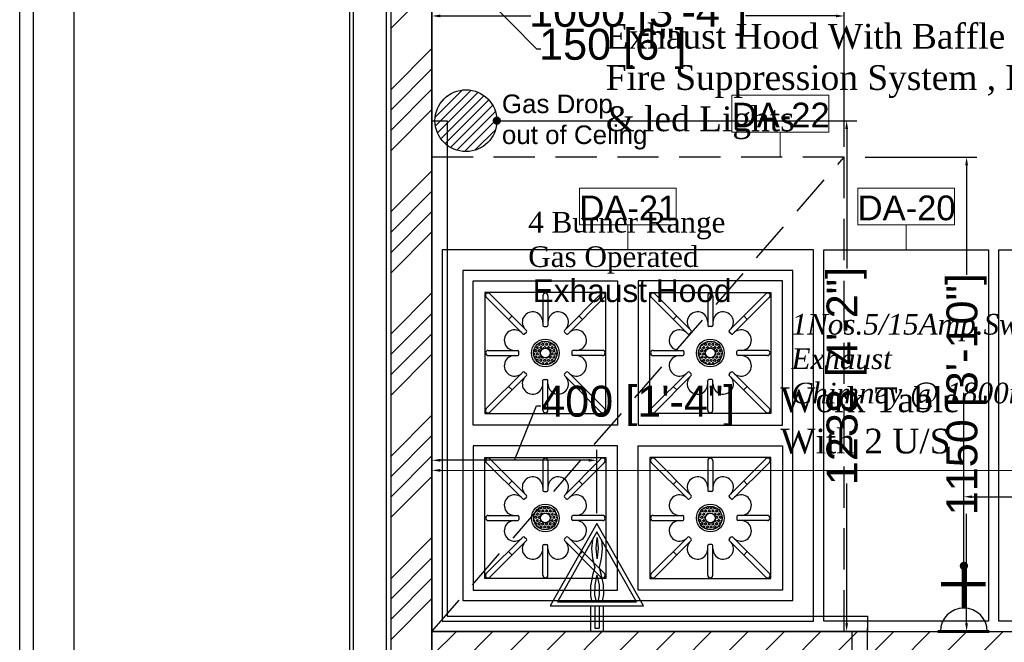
# Model space of a CAD drawing. Header units: millimetres. Extents: x 3004057 to 3043959, y -509231 to -485629.
# Tile 6 of 11: x 3004057 to 3006445, y -489904 to -488395. Entities that reach past the tile are written whole.
import ezdxf

# ---------------------------------------------------------------- set-up
doc = ezdxf.new("R2010")
doc.units = ezdxf.units.MM
doc.header["$LTSCALE"] = 1000
doc.header["$MEASUREMENT"] = 0
doc.header["$PDMODE"] = 3
doc.header["$PDSIZE"] = -1
doc.linetypes.add('DASHED', pattern=[0.75, 0.5, -0.25])
doc.layers.get('0').update_dxf_attribs({"linetype": 'CONTINUOUS'})
doc.layers.get('Defpoints').update_dxf_attribs({"linetype": 'CONTINUOUS'})
for name, color, linetype in [('2', 2, 'CONTINUOUS'), ('Drainage', 254, 'CONTINUOUS'), ('ELECTRICAL', 7, 'CONTINUOUS'), ('Equipment', 5, 'CONTINUOUS'), ('Equipment Name', 7, 'CONTINUOUS'), ('Exhaust Text', 3, 'CONTINUOUS'), ('Exhaut Hoods', 222, 'DASHED'), ('NOTES250', 4, 'CONTINUOUS'), ('PROPOSED PARTITION', 150, 'CONTINUOUS'), ('Wall-New', 6, 'CONTINUOUS')]:
    doc.layers.add(name, color=color, linetype=linetype)
for name, color, linetype, lineweight in [('Civil-Wall-Text', 7, 'CONTINUOUS', 0), ('Equip No.', 1, 'CONTINUOUS', 15), ('GAS', 212, 'CONTINUOUS', 25), ('HATCH', 251, 'CONTINUOUS', 5)]:
    doc.layers.add(name, color=color, linetype=linetype, lineweight=lineweight)
doc.styles.add('ARAIL', font='arial.ttf')
doc.styles.add('Arial', font='arial.ttf')
doc.styles.get("Standard").update_dxf_attribs({"font": 'arial.ttf'})
doc.styles.add('style12', font='BOOKOSI.TTF')
doc.dimstyles.new('TFS-Dim', dxfattribs={"dimtxt": 75, "dimasz": 20, "dimexe": 25, "dimexo": 25, "dimgap": 5, "dimtad": 0, "dimdec": 0, "dimzin": 0, "dimdsep": 46, "dimtxsty": 'Standard', "dimcen": 0.09, "dimclrd": 8, "dimclre": 8, "dimadec": 0, "dimazin": 0, "dimtfac": 1, "dimtdec": 0, "dimtofl": 0, "dimtmove": 0, "dimatfit": 3, "dimldrblk": 'DOT', "dimfxl": 1, "dimtolj": 1, "dimtzin": 0, "dimlwd": -1, "dimlwe": -1, "dimarcsym": 0})
pattern_1 = [(90, (-32404.486, -2073.647), (-4.48344054, 8e-15), [2.5885162, -5.1770324]), (210, (-32404.486, -2073.647), (2.2417203, -3.8827734), [2.5885162, -5.1770324]), (150, (-32404.486, -2071.0584), (-2.2417203, -3.8827734), [2.5885162, -5.1770324])]

# ---------------------------------------------------------------- blocks, each defined once
blk = doc.blocks.new('*U438')
for points in [[(0, 0), (4690.8, 0), (4690.8, -10), (0, -10)], [(0, -100), (4690.8, -100), (4690.8, -90), (0, -90)]]:
    blk.add_lwpolyline(points, close=True)
blk = doc.blocks.new('A$C61df4792')
at = {"layer": 'Equipment'}
h = blk.add_hatch(dxfattribs=at)
h.set_pattern_fill('HEX', color=256, scale=0.815281, angle=90, style=0)
h.set_pattern_definition(pattern_1)
h.paths.add_polyline_path([(200, -228.7, 1), (200, -171.3, 1.000001)])
h.paths.add_polyline_path([(200, -188.4, 1), (200, -211.6, 1)], flags=17)
h = blk.add_hatch(dxfattribs=at)
h.set_pattern_fill('HEX', color=256, scale=0.815281, angle=90, style=0)
h.set_pattern_definition(pattern_1)
h.paths.add_polyline_path([(600, -228.7, -1), (600, -171.3, -1.000001)])
h.paths.add_polyline_path([(600, -188.4, -1), (600, -211.6, -1)], flags=17)
h = blk.add_hatch(dxfattribs=at)
h.set_pattern_fill('HEX', color=256, scale=0.815281, angle=90, style=0)
h.set_pattern_definition(pattern_1)
h.paths.add_polyline_path([(200, -571.3, -1), (200, -628.7, -1.000001)])
h.paths.add_polyline_path([(200, -611.6, -1), (200, -588.4, -1)], flags=17)
h = blk.add_hatch(dxfattribs=at)
h.set_pattern_fill('HEX', color=256, scale=0.815281, angle=90, style=0)
h.set_pattern_definition(pattern_1)
h.paths.add_polyline_path([(600, -571.3, 1), (600, -628.7, 1.000001)])
h.paths.add_polyline_path([(600, -611.6, 1), (600, -588.4, 1)], flags=17)
for p, q in [((56.4, -65.1), (145.1, -153.9)), ((65.1, -56.4), (153.9, -145.1)), ((193.8, -61.3), (193.8, -133.1)), ((206.2, -61.3), (206.2, -133.1)), ((334.9, -56.4), (246.1, -145.1)), ((343.6, -65.1), (254.9, -153.9)), ((456.4, -65.1), (545.1, -153.9)), ((465.1, -56.4), (553.9, -145.1)), ((593.8, -61.3), (593.8, -133.1)), ((606.2, -61.3), (606.2, -133.1)), ((734.9, -56.4), (646.1, -145.1)), ((743.6, -65.1), (654.9, -153.9)), ((110.3, -119.1), (119.1, -110.3)), ((289.7, -119.1), (280.9, -110.3)), ((510.3, -119.1), (519.1, -110.3)), ((689.7, -119.1), (680.9, -110.3)), ((196.7, -136), (203.3, -136)), ((603.3, -136), (596.7, -136)), ((149.2, -153.9), (153.9, -149.2)), ((250.8, -153.9), (246.1, -149.2)), ((549.2, -153.9), (553.9, -149.2)), ((650.8, -153.9), (646.1, -149.2)), ((61.3, -193.8), (133.1, -193.8)), ((61.3, -206.2), (133.1, -206.2)), ((136, -203.3), (136, -196.7)), ((264, -196.7), (264, -203.3)), ((338.7, -193.8), (266.9, -193.8)), ((338.7, -206.2), (266.9, -206.2)), ((461.3, -193.8), (533.1, -193.8)), ((461.3, -206.2), (533.1, -206.2)), ((536, -196.7), (536, -203.3)), ((664, -203.3), (664, -196.7)), ((738.7, -193.8), (666.9, -193.8)), ((738.7, -206.2), (666.9, -206.2)), ((56.4, -334.9), (145.1, -246.1)), ((65.1, -343.6), (153.9, -254.9)), ((149.2, -246.1), (153.9, -250.8)), ((250.8, -246.1), (246.1, -250.8)), ((334.9, -343.6), (246.1, -254.9)), ((343.6, -334.9), (254.9, -246.1)), ((456.4, -334.9), (545.1, -246.1)), ((465.1, -343.6), (553.9, -254.9)), ((549.2, -246.1), (553.9, -250.8)), ((650.8, -246.1), (646.1, -250.8)), ((734.9, -343.6), (646.1, -254.9)), ((743.6, -334.9), (654.9, -246.1)), ((110.3, -280.9), (119.1, -289.7)), ((193.8, -338.7), (193.8, -266.9)), ((196.7, -264), (203.3, -264)), ((206.2, -338.7), (206.2, -266.9)), ((289.7, -280.9), (280.9, -289.7)), ((510.3, -280.9), (519.1, -289.7)), ((593.8, -338.7), (593.8, -266.9)), ((603.3, -264), (596.7, -264)), ((606.2, -338.7), (606.2, -266.9)), ((689.7, -280.9), (680.9, -289.7)), ((56.4, -465.1), (145.1, -553.9)), ((65.1, -456.4), (153.9, -545.1)), ((193.8, -461.3), (193.8, -533.1)), ((206.2, -461.3), (206.2, -533.1)), ((334.9, -456.4), (246.1, -545.1)), ((343.6, -465.1), (254.9, -553.9)), ((456.4, -465.1), (545.1, -553.9)), ((465.1, -456.4), (553.9, -545.1)), ((593.8, -461.3), (593.8, -533.1)), ((606.2, -461.3), (606.2, -533.1)), ((734.9, -456.4), (646.1, -545.1)), ((743.6, -465.1), (654.9, -553.9)), ((110.3, -519.1), (119.1, -510.3)), ((289.7, -519.1), (280.9, -510.3)), ((510.3, -519.1), (519.1, -510.3)), ((689.7, -519.1), (680.9, -510.3)), ((149.2, -553.9), (153.9, -549.2)), ((196.7, -536), (203.3, -536)), ((250.8, -553.9), (246.1, -549.2)), ((549.2, -553.9), (553.9, -549.2)), ((603.3, -536), (596.7, -536)), ((650.8, -553.9), (646.1, -549.2)), ((61.3, -593.8), (133.1, -593.8)), ((136, -596.7), (136, -603.3)), ((264, -603.3), (264, -596.7)), ((338.7, -593.8), (266.9, -593.8)), ((461.3, -593.8), (533.1, -593.8)), ((536, -603.3), (536, -596.7)), ((664, -596.7), (664, -603.3)), ((738.7, -593.8), (666.9, -593.8)), ((61.3, -606.2), (133.1, -606.2)), ((338.7, -606.2), (266.9, -606.2)), ((461.3, -606.2), (533.1, -606.2)), ((738.7, -606.2), (666.9, -606.2)), ((56.4, -734.9), (145.1, -646.1)), ((65.1, -743.6), (153.9, -654.9)), ((149.2, -646.1), (153.9, -650.8)), ((193.8, -738.7), (193.8, -666.9)), ((196.7, -664), (203.3, -664)), ((206.2, -738.7), (206.2, -666.9)), ((250.8, -646.1), (246.1, -650.8)), ((334.9, -743.6), (246.1, -654.9)), ((343.6, -734.9), (254.9, -646.1)), ((456.4, -734.9), (545.1, -646.1)), ((465.1, -743.6), (553.9, -654.9)), ((549.2, -646.1), (553.9, -650.8)), ((593.8, -738.7), (593.8, -666.9)), ((603.3, -664), (596.7, -664)), ((606.2, -738.7), (606.2, -666.9)), ((650.8, -646.1), (646.1, -650.8)), ((734.9, -743.6), (646.1, -654.9)), ((743.6, -734.9), (654.9, -646.1)), ((110.3, -680.9), (119.1, -689.7)), ((289.7, -680.9), (280.9, -689.7)), ((510.3, -680.9), (519.1, -689.7)), ((689.7, -680.9), (680.9, -689.7))]:
    blk.add_line(p, q, dxfattribs=at)
for points in [[(-50, 50), (-50, -850), (850, -850), (850, 50)], [(0, 0), (0, -800), (800, -800), (800, 0)], [(25, -25), (375, -25), (375, -375), (25, -375)], [(775, -25), (425, -25), (425, -375), (775, -375)], [(53.5, -53.5), (53.5, -346.5), (346.5, -346.5), (346.5, -53.5)], [(746.5, -53.5), (746.5, -346.5), (453.5, -346.5), (453.5, -53.5)], [(25, -775), (375, -775), (375, -425), (25, -425)], [(775, -775), (425, -775), (425, -425), (775, -425)], [(53.5, -746.5), (53.5, -453.5), (346.5, -453.5), (346.5, -746.5)], [(746.5, -746.5), (746.5, -453.5), (453.5, -453.5), (453.5, -746.5)]]:
    blk.add_lwpolyline(points, close=True, dxfattribs=at)
for centre, radius in [((200, -200), 33.5), ((600, -200), 33.5), ((200, -200), 28.7), ((200, -200), 11.6), ((600, -200), 28.7), ((600, -200), 11.6), ((200, -600), 33.5), ((200, -600), 28.7), ((600, -600), 33.5), ((600, -600), 28.7), ((200, -600), 11.6), ((600, -600), 11.6)]:
    blk.add_circle(centre, radius, dxfattribs=at)
for centre, radius, start, end in [((60.8, -60.8), 6.19, 45, 225), ((200, -61.3), 6.19, 0, 180), ((339.2, -60.8), 6.19, 315, 135), ((460.8, -60.8), 6.19, 45, 225), ((600, -61.3), 6.19, 0, 180), ((739.2, -60.8), 6.19, 315, 135), ((168.9, -125.2), 24.9, 0, 219.56), ((231.1, -125.2), 24.9, 320.44, 180), ((568.9, -125.2), 24.9, 0, 219.56), ((631.1, -125.2), 24.9, 320.44, 180), ((196.7, -133.1), 2.89, 180, 270), ((203.3, -133.1), 2.89, 270, 0), ((596.7, -133.1), 2.89, 180, 270), ((603.3, -133.1), 2.89, 270, 0), ((125.2, -168.9), 24.9, 50.44, 270), ((147.2, -151.8), 2.89, 225, 315), ((151.8, -147.2), 2.89, 315, 45), ((248.2, -147.2), 2.89, 135, 225), ((252.8, -151.8), 2.89, 225, 315), ((274.8, -168.9), 24.9, 270, 129.56), ((525.2, -168.9), 24.9, 50.44, 270), ((547.2, -151.8), 2.89, 225, 315), ((551.8, -147.2), 2.89, 315, 45), ((648.2, -147.2), 2.89, 135, 225), ((652.8, -151.8), 2.89, 225, 315), ((674.8, -168.9), 24.9, 270, 129.56), ((61.3, -200), 6.19, 90, 270), ((125.2, -231.1), 24.9, 90, 309.56), ((133.1, -196.7), 2.89, 0, 90), ((133.1, -203.3), 2.89, 270, 0), ((274.8, -231.1), 24.9, 230.44, 90), ((266.9, -196.7), 2.89, 90, 180), ((266.9, -203.3), 2.89, 180, 270), ((338.7, -200), 6.19, 270, 90), ((461.3, -200), 6.19, 90, 270), ((525.2, -231.1), 24.9, 90, 309.56), ((533.1, -196.7), 2.89, 0, 90), ((533.1, -203.3), 2.89, 270, 0), ((674.8, -231.1), 24.9, 230.44, 90), ((666.9, -196.7), 2.89, 90, 180), ((666.9, -203.3), 2.89, 180, 270), ((738.7, -200), 6.19, 270, 90), ((168.9, -274.8), 24.9, 140.44, 0), ((147.2, -248.2), 2.89, 45, 135), ((151.8, -252.8), 2.89, 315, 45), ((231.1, -274.8), 24.9, 180, 39.56), ((248.2, -252.8), 2.89, 135, 225), ((252.8, -248.2), 2.89, 45, 135), ((568.9, -274.8), 24.9, 140.44, 0), ((547.2, -248.2), 2.89, 45, 135), ((551.8, -252.8), 2.89, 315, 45), ((631.1, -274.8), 24.9, 180, 39.56), ((648.2, -252.8), 2.89, 135, 225), ((652.8, -248.2), 2.89, 45, 135), ((196.7, -266.9), 2.89, 90, 180), ((203.3, -266.9), 2.89, 0, 90), ((596.7, -266.9), 2.89, 90, 180), ((603.3, -266.9), 2.89, 0, 90), ((60.8, -339.2), 6.19, 135, 315), ((200, -338.7), 6.19, 180, 0), ((339.2, -339.2), 6.19, 225, 45), ((460.8, -339.2), 6.19, 135, 315), ((600, -338.7), 6.19, 180, 0), ((739.2, -339.2), 6.19, 225, 45), ((60.8, -460.8), 6.19, 45, 225), ((200, -461.3), 6.19, 0, 180), ((339.2, -460.8), 6.19, 315, 135), ((460.8, -460.8), 6.19, 45, 225), ((600, -461.3), 6.19, 0, 180), ((739.2, -460.8), 6.19, 315, 135), ((168.9, -525.2), 24.9, 0, 219.56), ((231.1, -525.2), 24.9, 320.44, 180), ((568.9, -525.2), 24.9, 0, 219.56), ((631.1, -525.2), 24.9, 320.44, 180), ((125.2, -568.9), 24.9, 50.44, 270), ((151.8, -547.2), 2.89, 315, 45), ((196.7, -533.1), 2.89, 180, 270), ((203.3, -533.1), 2.89, 270, 0), ((248.2, -547.2), 2.89, 135, 225), ((274.8, -568.9), 24.9, 270, 129.56), ((525.2, -568.9), 24.9, 50.44, 270), ((551.8, -547.2), 2.89, 315, 45), ((596.7, -533.1), 2.89, 180, 270), ((603.3, -533.1), 2.89, 270, 0), ((648.2, -547.2), 2.89, 135, 225), ((674.8, -568.9), 24.9, 270, 129.56), ((147.2, -551.8), 2.89, 225, 315), ((252.8, -551.8), 2.89, 225, 315), ((547.2, -551.8), 2.89, 225, 315), ((652.8, -551.8), 2.89, 225, 315), ((61.3, -600), 6.19, 90, 270), ((133.1, -596.7), 2.89, 0, 90), ((266.9, -596.7), 2.89, 90, 180), ((338.7, -600), 6.19, 270, 90), ((461.3, -600), 6.19, 90, 270), ((533.1, -596.7), 2.89, 0, 90), ((666.9, -596.7), 2.89, 90, 180), ((738.7, -600), 6.19, 270, 90), ((125.2, -631.1), 24.9, 90, 309.56), ((133.1, -603.3), 2.89, 270, 0), ((274.8, -631.1), 24.9, 230.44, 90), ((266.9, -603.3), 2.89, 180, 270), ((525.2, -631.1), 24.9, 90, 309.56), ((533.1, -603.3), 2.89, 270, 0), ((674.8, -631.1), 24.9, 230.44, 90), ((666.9, -603.3), 2.89, 180, 270), ((168.9, -674.8), 24.9, 140.44, 0), ((147.2, -648.2), 2.89, 45, 135), ((151.8, -652.8), 2.89, 315, 45), ((196.7, -666.9), 2.89, 90, 180), ((203.3, -666.9), 2.89, 0, 90), ((231.1, -674.8), 24.9, 180, 39.56), ((248.2, -652.8), 2.89, 135, 225), ((252.8, -648.2), 2.89, 45, 135), ((568.9, -674.8), 24.9, 140.44, 0), ((547.2, -648.2), 2.89, 45, 135), ((551.8, -652.8), 2.89, 315, 45), ((596.7, -666.9), 2.89, 90, 180), ((603.3, -666.9), 2.89, 0, 90), ((631.1, -674.8), 24.9, 180, 39.56), ((648.2, -652.8), 2.89, 135, 225), ((652.8, -648.2), 2.89, 45, 135), ((60.8, -739.2), 6.19, 135, 315), ((200, -738.7), 6.19, 180, 0), ((339.2, -739.2), 6.19, 225, 45), ((460.8, -739.2), 6.19, 135, 315), ((600, -738.7), 6.19, 180, 0), ((739.2, -739.2), 6.19, 225, 45)]:
    blk.add_arc(centre, radius, start, end, dxfattribs=at)
blk = doc.blocks.new('*D536')
at = {"layer": 'Defpoints', "color": 0, "transparency": 16777216}
for p in [(3005207.1, -488080.5), (3005057, -488092.3), (3005057, -488284.3)]:
    blk.add_point(p, dxfattribs=at)
at = {"layer": 'Drainage', "color": 8, "transparency": 16777216}
for p, q in [((3005207.1, -488105.5), (3005207.1, -488309.3)), ((3005057, -488117.3), (3005057, -488309.3)), ((3005187.1, -488284.3), (3005077, -488284.3)), ((3005132.1, -488284.3), (3005310.8, -488465.6)), ((3005310.8, -488465.6), (3005320.8, -488465.6))]:
    blk.add_line(p, q, dxfattribs=at)
for points in [[(3005077, -488281), (3005077, -488287.7), (3005057, -488284.3)], [(3005187.1, -488281), (3005187.1, -488287.7), (3005207.1, -488284.3)]]:
    blk.add_solid(points, dxfattribs=at)
at = {"layer": 'Drainage', "color": 0, "transparency": 16777216, "insert": (3005495.5, -488465.6), "char_height": 75, "attachment_point": 5}
blk.add_mtext('\\A1;150 [6"]', dxfattribs=at)
blk = doc.blocks.new('_Dot')
at = {"color": 0, "linetype": 'ByBlock', "lineweight": -2}
blk.add_line((-0.5, 0), (-1, 0), dxfattribs=at)
at = {"color": 0, "linetype": 'ByBlock', "const_width": 0.5}
blk.add_lwpolyline([(-0.25, 0, 1), (0.25, 0, 1)], format="xyb", close=True, dxfattribs=at)
blk = doc.blocks.new('*D537')
at = {"layer": 'Defpoints', "color": 0, "transparency": 16777216}
for p in [(3006056.6, -488385.7), (3005057, -488727.6), (3006056.6, -488727.6)]:
    blk.add_point(p, dxfattribs=at)
at = {"layer": 'Exhaust Text', "color": 8, "transparency": 16777216}
for p, q in [((3005057, -488702.6), (3005057, -488360.7)), ((3006056.6, -488702.6), (3006056.6, -488360.7)), ((3005077, -488385.7), (3005296.4, -488385.7)), ((3006036.6, -488385.7), (3005817.2, -488385.7))]:
    blk.add_line(p, q, dxfattribs=at)
for points in [[(3005077, -488382.3), (3005077, -488389), (3005057, -488385.7)], [(3006036.6, -488382.3), (3006036.6, -488389), (3006056.6, -488385.7)]]:
    blk.add_solid(points, dxfattribs=at)
at = {"layer": 'Exhaust Text', "color": 0, "transparency": 16777216, "insert": (3005556.8, -488385.7), "char_height": 75, "attachment_point": 5}
blk.add_mtext('\\A1;1000 [3\'-4"]', dxfattribs=at)
blk = doc.blocks.new('*D538')
at = {"layer": 'Defpoints', "color": 0, "transparency": 16777216}
for p in [(3006082.6, -488727.6), (3006082.6, -489877.6), (3006353.5, -489877.6)]:
    blk.add_point(p, dxfattribs=at)
at = {"layer": 'Exhaust Text', "color": 8, "transparency": 16777216}
for p, q in [((3006107.6, -488727.6), (3006378.5, -488727.6)), ((3006353.5, -488747.6), (3006353.5, -489013)), ((3006353.5, -489857.6), (3006353.5, -489592.1)), ((3006107.6, -489877.6), (3006378.5, -489877.6))]:
    blk.add_line(p, q, dxfattribs=at)
for points in [[(3006350.2, -488747.6), (3006356.9, -488747.6), (3006353.5, -488727.6)], [(3006350.2, -489857.6), (3006356.9, -489857.6), (3006353.5, -489877.6)]]:
    blk.add_solid(points, dxfattribs=at)
at = {"layer": 'Exhaust Text', "color": 0, "transparency": 16777216, "insert": (3006353.5, -489302.6), "char_height": 75, "attachment_point": 5, "rotation": 90}
blk.add_mtext('\\A1;1150 [3\'-10"]', dxfattribs=at)
blk = doc.blocks.new('A$C21C85089')
at = {"layer": 'ELECTRICAL'}
for points, const_width in [([(-42, 108.5), (43.4, 108.5)], 4.7), ([(0, 69.7), (0, 0)], 7.15), ([(-35.8, 30), (38, 30)], 7.15)]:
    blk.add_lwpolyline(points, dxfattribs=dict(at, const_width=const_width))
blk.add_arc((0, 108.5), 38.8, 180, 0, dxfattribs=at)
blk = doc.blocks.new('A$Cc087ca8f')
at = {"layer": 'GAS', "ltscale": 5}
for p, q in [((187.3, -48.7), (187.3, -110.5)), ((197.4, -48.7), (197.4, -102.7)), ((207.6, -48.7), (207.6, -102.7)), ((217.7, -48.7), (217.7, -110.5)), ((187.3, -110.5), (217.7, -110.5)), ((197.4, -102.7), (207.6, -102.7))]:
    blk.add_line(p, q, dxfattribs=at)
blk.add_lwpolyline([(315.7, -48.7), (202.5, 151.3), (89.3, -48.7)], close=True, dxfattribs=at)
for points in [[(106.6, -38.7), (298.4, -38.7), (202.5, 130.9), (106.6, -38.7)], [(191.6, 111.7), (189.6, 90.8), (192, 66.6), (197.3, 44.5)], [(202.5, 117.4), (202.2, 116.6), (199.7, 90.8), (201.9, 68.3), (202.5, 65.9)], [(202.5, 117.4), (202.8, 116.6), (205.3, 90.8), (203.1, 68.3), (202.5, 65.9)], [(213.4, 111.7), (215.4, 90.8), (213, 66.6), (207.7, 44.5)], [(202.5, 26.2), (201.7, 23.4), (197.3, 1.7), (196.8, -21.9), (200.4, -38.7)], [(202.5, 26.2), (203.3, 23.4), (207.7, 1.7), (208.2, -21.9), (204.6, -38.7)]]:
    blk.add_lwpolyline(points, dxfattribs=at)
for points in [[(197.3, 44.8), (192, 26.1, 0.019178), (191.8, 25.4), (187.5, 3.7, 0.04449), (187.3, 1.9), (186.8, -21.7, 0.057128), (187, -24), (190.1, -38.7)], [(207.7, 44.8), (213, 26.1, -0.019178), (213.2, 25.4), (217.5, 3.7, -0.04449), (217.7, 1.9), (218.2, -21.7, -0.057128), (218, -24), (214.9, -38.7)]]:
    blk.add_lwpolyline(points, format="xyb", dxfattribs=at)
blk = doc.blocks.new('*D542')
at = {"layer": 'Defpoints', "color": 0, "transparency": 16777216}
for p in [(3005057, -489462.7), (3005057, -489615.8), (3005457, -489615.8)]:
    blk.add_point(p, dxfattribs=at)
at = {"layer": 'GAS', "color": 8, "transparency": 16777216}
for p, q in [((3005257, -489462.7), (3005310.8, -489330.9)), ((3005310.8, -489330.9), (3005320.8, -489330.9)), ((3005057, -489590.8), (3005057, -489437.7)), ((3005457, -489590.8), (3005457, -489437.7)), ((3005437, -489462.7), (3005077, -489462.7))]:
    blk.add_line(p, q, dxfattribs=at)
for points in [[(3005077, -489459.4), (3005077, -489466), (3005057, -489462.7)], [(3005437, -489459.4), (3005437, -489466), (3005457, -489462.7)]]:
    blk.add_solid(points, dxfattribs=at)
at = {"layer": 'GAS', "color": 0, "transparency": 16777216, "insert": (3005557.1, -489330.9), "char_height": 75, "attachment_point": 5}
blk.add_mtext('\\A1;400 [1\'-4"]', dxfattribs=at)
blk = doc.blocks.new('*D548')
at = {"layer": 'Civil-Wall-Text', "color": 8, "transparency": 16777216}
for p, q in [((3005057, -489852.6), (3005057, -489462.2)), ((3008821.7, -489852.6), (3008821.7, -489462.2)), ((3005077, -489487.2), (3006646.3, -489487.2)), ((3008801.7, -489487.2), (3007232.4, -489487.2))]:
    blk.add_line(p, q, dxfattribs=at)
for points in [[(3005077, -489483.9), (3005077, -489490.5), (3005057, -489487.2)], [(3008801.7, -489483.9), (3008801.7, -489490.5), (3008821.7, -489487.2)]]:
    blk.add_solid(points, dxfattribs=at)
at = {"layer": 'Defpoints', "color": 0, "transparency": 16777216}
for p in [(3008821.7, -489487.2), (3005057, -489877.6), (3008821.7, -489877.6)]:
    blk.add_point(p, dxfattribs=at)
at = {"layer": 'Civil-Wall-Text', "color": 0, "transparency": 16777216, "insert": (3006939.3, -489487.2), "char_height": 75, "attachment_point": 5}
blk.add_mtext('\\A1;3765 [12\'-7"]', dxfattribs=at)
blk = doc.blocks.new('*D564')
at = {"layer": 'Defpoints', "color": 0, "transparency": 16777216}
for p in [(3006347, -489551.1), (3007296.9, -489700.8), (3006347, -489718.7)]:
    blk.add_point(p, dxfattribs=at)
at = {"layer": 'ELECTRICAL', "color": 8, "transparency": 16777216}
for p, q in [((3006347, -489693.7), (3006347, -489526.1)), ((3007296.9, -489675.8), (3007296.9, -489526.1)), ((3006367, -489551.1), (3006587.1, -489551.1)), ((3007276.9, -489551.1), (3007056.7, -489551.1))]:
    blk.add_line(p, q, dxfattribs=at)
for points in [[(3006367, -489547.8), (3006367, -489554.4), (3006347, -489551.1)], [(3007276.9, -489547.8), (3007276.9, -489554.4), (3007296.9, -489551.1)]]:
    blk.add_solid(points, dxfattribs=at)
at = {"layer": 'ELECTRICAL', "color": 0, "transparency": 16777216, "insert": (3006821.9, -489551.1), "char_height": 75, "attachment_point": 5}
blk.add_mtext('\\A1;950 [3\'-2"]', dxfattribs=at)
blk = doc.blocks.new('*D568')
at = {"layer": 'Defpoints', "color": 0, "transparency": 16777216}
for p in [(3005214.3, -488639.5), (3006062.7, -488639.5), (3005177, -489877.6)]:
    blk.add_point(p, dxfattribs=at)
at = {"layer": 'GAS', "color": 8, "transparency": 16777216}
for p, q in [((3005239.3, -488639.5), (3006087.7, -488639.5)), ((3006062.7, -488659.5), (3006062.7, -488998.1)), ((3006062.7, -489857.6), (3006062.7, -489519)), ((3005202, -489877.6), (3006087.7, -489877.6))]:
    blk.add_line(p, q, dxfattribs=at)
for points in [[(3006059.4, -488659.5), (3006066, -488659.5), (3006062.7, -488639.5)], [(3006059.4, -489857.6), (3006066, -489857.6), (3006062.7, -489877.6)]]:
    blk.add_solid(points, dxfattribs=at)
at = {"layer": 'GAS', "color": 0, "transparency": 16777216, "insert": (3006062.7, -489258.5), "char_height": 75, "attachment_point": 5, "rotation": 90}
blk.add_mtext('\\A1;1238 [4\'-2"]', dxfattribs=at)

msp = doc.modelspace()

# ---------------------------------------------------------------- hatches: boundary and pattern name
at = {"ltscale": 0.5, "true_color": 0x119c8c}
h = msp.add_hatch(dxfattribs=at)
h.set_pattern_fill('ANSI34', color=134, scale=11, angle=180)
h.set_pattern_definition([(225, (4347815.6, -892235.44), (148.174226, -148.174226), []), (225, (4347766.2, -892235.44), (148.174226, -148.174226), []), (225, (4347716.82, -892235.44), (148.174226, -148.174226), []), (225, (4347667.43, -892235.44), (148.174226, -148.174226), [])])
h.paths.add_polyline_path([(3004957, -491826.1), (3005157, -491826.1), (3005157, -492177.6), (3005257, -492177.6), (3005257, -491726.1), (3005057, -491726.1), (3005057, -487586.7), (3005057, -487236.7), (3005057, -487160.6), (3009821.7, -487160.6), (3009821.7, -487236.7), (3009821.7, -487586.7), (3009821.7, -491844), (3009624, -491844), (3009624, -492177.6), (3009624.1, -492177.6), (3009624.1, -492174.1), (3009820.8, -492177.6), (3009921.7, -492177.6), (3009921.7, -487486.7), (3009899, -487486.7), (3009899, -487336.7), (3009921.7, -487336.7), (3009921.7, -487060.6), (3004957, -487060.6), (3004957, -487336.7), (3004982, -487336.7), (3004982, -487486.7), (3004957, -487486.7)])
h.paths.add_polyline_path([(3009624, -492525.6), (3009624, -492177.6)])
h.paths.add_polyline_path([(3005257, -492525.6), (3005257, -492177.6)])
at = {"layer": 'GAS'}
h = msp.add_hatch(dxfattribs=at)
h.set_pattern_fill('ANSI31', color=256, scale=125)
h.set_pattern_definition([(45, (-1529.018, 843.867), (-11.04854346, 11.04854346), [])])
edge = h.paths.add_edge_path()
edge.add_arc((3005139.3, -488639.5), 75, 0, 360)
at = {"layer": 'HATCH'}
h = msp.add_hatch(dxfattribs=at)
h.set_pattern_fill('ANSI31', color=256, scale=500, angle=180)
h.set_pattern_definition([(225, (-43430.33, -1652.94), (44.1941738, -44.1941738), [])])
h.paths.add_polyline_path([(3008821.7, -489877.6), (3005057, -489877.6), (3005057, -490027.6), (3008821.7, -490027.6)])

# ---------------------------------------------------------------- linework, layer by layer
at = {"layer": '2', "ltscale": 0.5}
for points in [[(3011071.9, -493563.4), (3004090.5, -493563.4), (3004090.5, -486220.3), (3011071.9, -486220.3)], [(3010973.2, -493464.7), (3004189.1, -493464.7), (3004189.1, -486318.9), (3010973.2, -486318.9)]]:
    msp.add_lwpolyline(points, close=True, dxfattribs=at)
at = {"layer": 'Defpoints', "ltscale": 0.5}
msp.add_lwpolyline([(3011105.3, -493596.8), (3004057.1, -493596.8), (3004057.1, -486186.9), (3011105.3, -486186.9)], close=True, dxfattribs=at)
at = {"layer": 'Equip No.'}
for p, q in [((3005901.7, -488667.1, 1135), (3005901.7, -488727.6)), ((3005532, -488892.1, 1135), (3005532, -488952.6)), ((3006207, -488892.1, 1135), (3006207, -488952.6))]:
    msp.add_line(p, q, dxfattribs=at)
at = {"layer": 'Equip No.', "elevation": 1135}
for points in [[(3005784.1, -488578), (3006019.3, -488578), (3006019.3, -488667.1), (3005784.1, -488667.1)], [(3005414.4, -488803), (3005649.6, -488803), (3005649.6, -488892.1), (3005414.4, -488892.1)], [(3006089.4, -488803), (3006324.6, -488803), (3006324.6, -488892.1), (3006089.4, -488892.1)]]:
    msp.add_lwpolyline(points, close=True, dxfattribs=at)
at = {"layer": 'Equipment'}
for points in [[(3006407, -489852.6), (3006007, -489852.6), (3006007, -488952.6), (3006407, -488952.6)], [(3007407.6, -489852.6), (3006432, -489852.6), (3006432, -488952.6), (3007407.6, -488952.6)]]:
    msp.add_lwpolyline(points, close=True, dxfattribs=at)
at = {"layer": 'Exhaut Hoods', "ltscale": 0.2}
msp.add_line((3005057, -489877.6), (3006056.6, -488727.6), dxfattribs=at)
msp.add_lwpolyline([(3006056.6, -488727.6), (3005057, -488727.6), (3005057, -489877.6), (3006056.6, -489877.6)], close=True, dxfattribs=at)
at = {"layer": 'GAS', "color": 1}
for p, q in [((3006113, -490089.3), (3006113, -489868.5)), ((3006076, -490089.3), (3006076, -489877.6))]:
    msp.add_line(p, q, dxfattribs=at)
msp.add_lwpolyline([(3005094, -489877.6), (3005057, -489877.6), (3005057, -488639.5), (3005094, -488639.5), (3005094, -489840.2), (3006113, -489840.2), (3006113, -489877.6), (3005057, -489877.6), (3005057, -489840.2)], dxfattribs=at)
at = {"layer": 'GAS'}
msp.add_circle((3005139.3, -488639.5), 75, dxfattribs=at)
at = {"layer": 'NOTES250', "ltscale": 0.5}
for points in [[(3009624.1, -492425.6), (3009624.1, -492174.1), (3009921.7, -492179.4), (3009921.7, -487586.7), (3009921.7, -487236.7), (3009921.7, -487060.6), (3004957, -487060.6), (3004957, -487236.7), (3004957, -487586.7), (3004957, -491826.1), (3005257, -491826.1), (3005257, -492525.6)], [(3009624, -492525.6), (3009624, -492525.6), (3009624, -491844), (3009821.7, -491844), (3009821.7, -487586.7), (3009821.7, -487236.7), (3009821.7, -487160.6), (3005057, -487160.6), (3005057, -487236.7), (3005057, -487586.7), (3005057, -491726.1), (3005257, -491726.1), (3005257, -492525.6)]]:
    msp.add_lwpolyline(points, dxfattribs=at)
at = {"layer": 'Wall-New'}
msp.add_lwpolyline([(3005057, -489877.6), (3008821.7, -489877.6), (3008821.7, -490027.6), (3005057, -490027.6)], close=True, dxfattribs=at)

# ---------------------------------------------------------------- block references
at = {"layer": 'ELECTRICAL', "xscale": 1.464380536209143, "yscale": 1.464380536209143, "zscale": 1.464380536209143, "rotation": 179.9697454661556}
msp.add_blockref('A$C21C85089', (3006347, -489718.7), dxfattribs=at)
at = {"layer": 'Equipment'}
msp.add_blockref('A$C61df4792', (3005132, -489002.6), dxfattribs=at)
at = {"layer": 'GAS'}
msp.add_blockref('A$Cc087ca8f', (3005254.5, -489767.1), dxfattribs=at)
at = {"layer": 'PROPOSED PARTITION', "xscale": -1, "rotation": 90}
msp.add_blockref('*U438', (3004857, -487486.7), dxfattribs=at)

# ---------------------------------------------------------------- texts
at = {"layer": 'ELECTRICAL', "color": 7, "insert": (3005928.9, -489108, 0), "char_height": 50, "width": 1039.547, "attachment_point": 1, "style": 'ARAIL'}
msp.add_mtext('{\\fBookman Old Style|b0|i1|c0|p18;\\C0;1Nos.5/15Amp.Switch Socket For Exhaust \\PChimney @ 1800mmHt.FFL. }', dxfattribs=at)
at = {"layer": 'Equip No.', "color": 7, "char_height": 60, "attachment_point": 1, "style": 'Arial'}
for s, insert in [('\\pxqc;DA-22', (3005533.1, -488595.9, 2252.4)), ('\\pxqc;DA-21', (3005163.4, -488820.9, 2252.4)), ('\\pxqc;DA-20', (3005838.4, -488820.9, 2252.4))]:
    msp.add_mtext_dynamic_manual_height_columns(s, width=739.357, gutter_width=15, heights=[46.5], dxfattribs=dict(at, insert=insert))
at = {"layer": 'Equipment Name', "color": 0, "style": 'style12'}
for s, insert, char_height, width, attachment_point in [('Exhaust Hood With Baffle Filters & Fire Suppression System , Fresher Grill & led Lights', (3005478.4, -488404.9, 34), 60, 1445.274, 1), ('\\A1;4 Burner Range \\PGas Operated', (3005290.4, -489010.3, 1129.1), 50, 952.107, 7), ('\\A1;\\pxql;Work Table \\PWith 2 U/S', (3005901.6, -489286.1, 2268.8), 60, 1150.923, 1)]:
    msp.add_mtext(s, dxfattribs=dict(at, insert=insert, char_height=char_height, width=width, attachment_point=attachment_point))
at = {"layer": 'Exhaust Text', "color": 3, "linetype": 'ByBlock', "insert": (3005301, -489024.1), "char_height": 55, "width": 499.296, "attachment_point": 1}
msp.add_mtext('\\pxql;Exhaust Hood', dxfattribs=at)
at = {"layer": 'GAS', "insert": (3005226.6, -488709.7), "char_height": 45, "width": 364.503, "attachment_point": 7, "rotation": 0.0081, "style": 'Arial'}
msp.add_mtext('Gas Drop out of Celing', dxfattribs=at)

# ---------------------------------------------------------------- dimensions: what is measured, and where the dimension line sits
at = {"layer": 'Civil-Wall-Text'}
dim = msp.add_linear_dim(base=(3008821.7, -489487.2), p1=(3005057, -489877.6), p2=(3008821.7, -489877.6), dimstyle='TFS-Dim', dxfattribs=at)
dim.commit()
dim.dimension.update_dxf_attribs({"geometry": '*D548', "text_midpoint": (3006939.3, -489487.2)})
at = {"layer": 'Drainage'}
dim = msp.add_linear_dim(base=(3005057, -488284.3), p1=(3005207.1, -488080.5), p2=(3005057, -488092.3), dimstyle='TFS-Dim', override={"dimtmove": 1}, dxfattribs=at)
dim.commit()
dim.dimension.update_dxf_attribs({"geometry": '*D536', "text_midpoint": (3005325.8, -488465.6), "dimtype": 160})
at = {"layer": 'ELECTRICAL'}
dim = msp.add_linear_dim(base=(3006347, -489551.1), p1=(3007296.9, -489700.8), p2=(3006347, -489718.7), dimstyle='TFS-Dim', override={"dimtmove": 1}, dxfattribs=at)
dim.commit()
dim.dimension.update_dxf_attribs({"geometry": '*D564', "text_midpoint": (3006821.9, -489551.1)})
at = {"layer": 'Exhaust Text'}
dim = msp.add_linear_dim(base=(3006056.6, -488385.7), p1=(3005057, -488727.6), p2=(3006056.6, -488727.6), dimstyle='TFS-Dim', dxfattribs=at)
dim.commit()
dim.dimension.update_dxf_attribs({"geometry": '*D537', "text_midpoint": (3005556.8, -488385.7)})
dim = msp.add_linear_dim(base=(3006353.5, -489877.6), p1=(3006082.6, -488727.6), p2=(3006082.6, -489877.6), angle=90, dimstyle='TFS-Dim', dxfattribs=at)
dim.commit()
dim.dimension.update_dxf_attribs({"geometry": '*D538', "text_midpoint": (3006353.5, -489302.6)})
at = {"layer": 'GAS'}
dim = msp.add_linear_dim(base=(3006062.7, -488639.5), p1=(3005177, -489877.6), p2=(3005214.3, -488639.5), angle=90, dimstyle='TFS-Dim', override={"dimtmove": 1}, dxfattribs=at)
dim.commit()
dim.dimension.update_dxf_attribs({"geometry": '*D568', "text_midpoint": (3006062.7, -489258.5)})
dim = msp.add_linear_dim(base=(3005057, -489462.7), p1=(3005457, -489615.8), p2=(3005057, -489615.8), dimstyle='TFS-Dim', override={"dimtmove": 1}, dxfattribs=at)
dim.commit()
dim.dimension.update_dxf_attribs({"geometry": '*D542', "text_midpoint": (3005325.8, -489330.9), "dimtype": 160})

# ---------------------------------------------------------------- leaders
at = {"layer": 'ELECTRICAL'}
msp.add_leader([(3006347, -489718.7), (3006347, -489298.8)], dimstyle='TFS-Dim', override={"dimtmove": 1}, dxfattribs=at)
at = {"layer": 'GAS', "lineweight": -2}
msp.add_leader([(3005214.3, -488639.5), (3005391, -488639.5)], dimstyle='TFS-Dim', dxfattribs=at)

doc.saveas('drawing.dxf')
